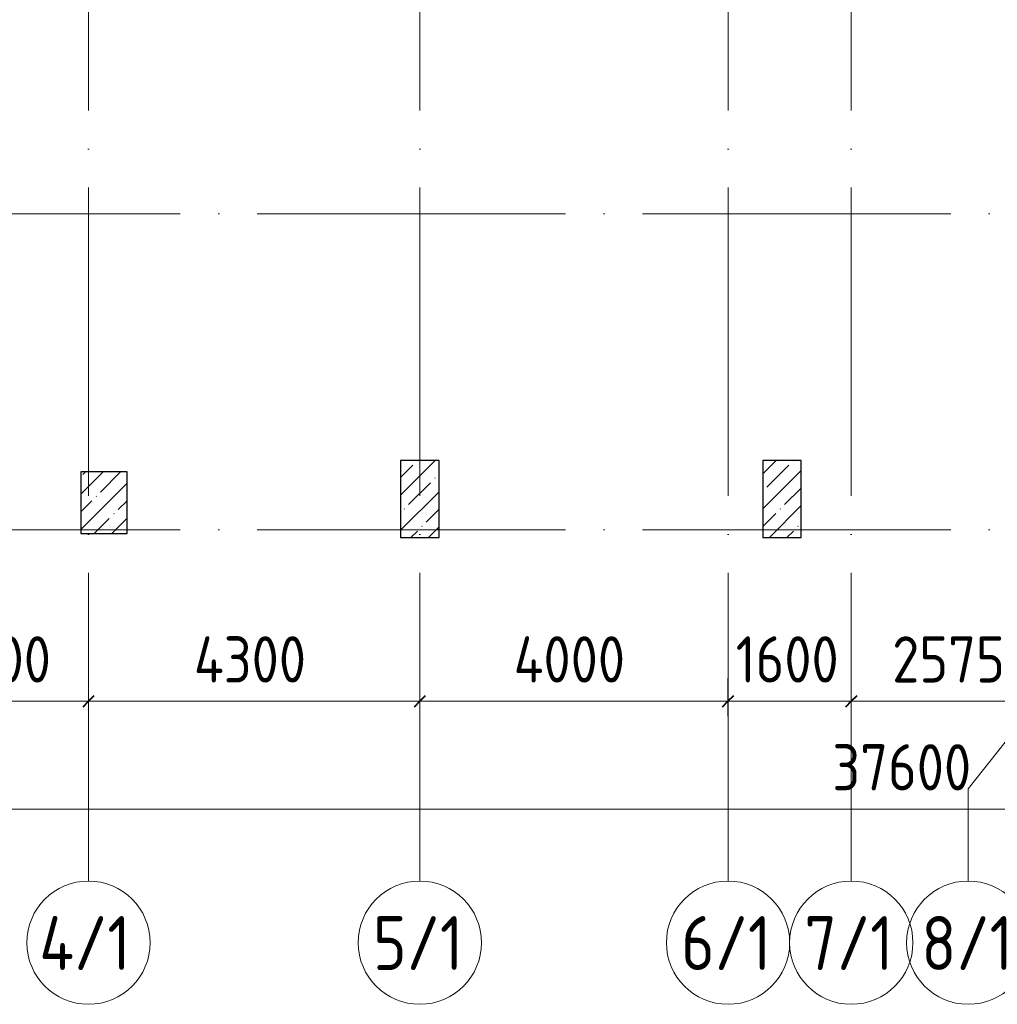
# Model space of a CAD drawing. Header units: millimetres. Extents: x -30540 to 175469, y -11730 to 122288.
# Tile 2 of 119: x -14358 to -1670, y 21989 to 34770. Entities that reach past the tile are written whole.
import ezdxf

# ---------------------------------------------------------------- set-up
doc = ezdxf.new("R2010")
doc.units = ezdxf.units.MM
doc.linetypes.add('ADSK_Линия сетки', pattern=[5000, 4000, -500, 0, -500])
for name, color, linetype, lineweight in [('A-____-____-DIMS', 7, 'Continuous', 9), ('A-____-____-DIMS-200', 7, 'Continuous', 9), ('S-COLS-____-MCUT', 7, 'Continuous', 40), ('S-COLS-____-OTLN', 7, 'Continuous', 18), ('S-GRID-____-IDEN', 7, 'Continuous', 9), ('S-GRID-____-OTLN', 7, 'Continuous', 9)]:
    doc.layers.add(name, color=color, linetype=linetype, lineweight=lineweight)
doc.styles.add('GOST Common_1', font='GOST_Common.ttf', dxfattribs={"width": 0.9, "height": 700})
doc.styles.add('GOST Common_2', font='GOST_Common.ttf', dxfattribs={"width": 0.9, "height": 600})
doc.dimstyles.new('ADSK_Основной_3_мм_2', dxfattribs={"dimscale": 304.8, "dimtxt": 603.428998, "dimasz": 0.492126, "dimexe": 0.984252, "dimexo": 0.984252, "dimgap": 0.19685, "dimtad": 1, "dimdec": 0, "dimdsep": 46, "dimtxsty": 'GOST Common_2', "dimblk1": 'OBLIQUE', "dimblk2": 'OBLIQUE', "dimsah": 1, "dimcen": 0.09, "dimdle": 0.984252, "dimazin": 2, "dimtfac": 1, "dimtdec": 4, "dimtix": 1, "dimtmove": 0, "dimatfit": 3, "dimfxl": 1, "dimtvp": 1, "dimtolj": 1, "dimtzin": 0, "dimarcsym": 2})

# ---------------------------------------------------------------- blocks, each defined once
blk = doc.blocks.new('КР_Колонна_ЖБ_Прямоугольная - 600x800h_B40-1052785-01 ЭО')
at = {"layer": 'S-COLS-____-OTLN', "lineweight": 5, "true_color": 0xcccccc}
h = blk.add_hatch(dxfattribs=at)
h.set_pattern_fill('FP_6', color=254, style=0, pattern_type=2)
h.set_pattern_definition([(225, (-13264.7, 28500), (228.0985, -228.0985), []), (225, (-13492.8, 28500), (228.0985, -228.0985), [403.225, -80.645, 6.706, -73.939])])
h.paths.add_polyline_path([(300, 400), (-300, 400), (-300, -400), (300, -400)])
at = {"layer": 'S-COLS-____-MCUT', "color": 254, "lineweight": 30, "true_color": 0xcccccc}
for p, q in [((300, 400), (-300, 400)), ((-300, 400), (-300, -400)), ((300, -400), (300, 400)), ((-300, -400), (300, -400))]:
    blk.add_line(p, q, dxfattribs=at)
blk = doc.blocks.new('КР_Колонна_ЖБ_Прямоугольная - 500x1000h_B40-V10-01 ЭО')
at = {"layer": 'S-COLS-____-OTLN', "lineweight": 5, "true_color": 0xcccccc}
h = blk.add_hatch(dxfattribs=at)
h.set_pattern_fill('FP_20', color=254, style=0, pattern_type=2)
h.set_pattern_definition([(225, (-4464.7, 28550), (228.0985, -228.0985), []), (225, (-4692.8, 28550), (228.0985, -228.0985), [403.225, -80.645, 6.706, -73.939])])
h.paths.add_polyline_path([(250, 500), (-250, 500), (-250, -500), (250, -500)])
at = {"layer": 'S-COLS-____-MCUT', "color": 254, "lineweight": 30, "true_color": 0xcccccc}
for p, q in [((250, 500), (-250, 500)), ((-250, 500), (-250, -500)), ((250, -500), (250, 500)), ((-250, -500), (250, -500))]:
    blk.add_line(p, q, dxfattribs=at)
blk = doc.blocks.new('КР_Колонна_ЖБ_Прямоугольная - 500x1000h_B40-V11-01 ЭО')
at = {"layer": 'S-COLS-____-OTLN', "lineweight": 5, "true_color": 0xcccccc}
h = blk.add_hatch(dxfattribs=at)
h.set_pattern_fill('FP_21', color=254, style=0, pattern_type=2)
h.set_pattern_definition([(225, (-9164.7, 28550), (228.0985, -228.0985), []), (225, (-9392.8, 28550), (228.0985, -228.0985), [403.225, -80.645, 6.706, -73.939])])
h.paths.add_polyline_path([(250, 500), (-250, 500), (-250, -500), (250, -500)])
at = {"layer": 'S-COLS-____-MCUT', "color": 254, "lineweight": 30, "true_color": 0xcccccc}
for p, q in [((250, 500), (-250, 500)), ((-250, 500), (-250, -500)), ((250, -500), (250, 500)), ((-250, -500), (250, -500))]:
    blk.add_line(p, q, dxfattribs=at)
blk = doc.blocks.new('Наметкина 10_РД_АР_К1_отсоединено_rvt-1-01 ЭО')
at = {"layer": 'S-COLS-____-OTLN', "color": 254, "lineweight": 13, "true_color": 0xcccccc, "rotation": 180}
for name, p in [('КР_Колонна_ЖБ_Прямоугольная - 500x1000h_B40-V11-01 ЭО', (-9165, 28550)), ('КР_Колонна_ЖБ_Прямоугольная - 500x1000h_B40-V10-01 ЭО', (-4465, 28550)), ('КР_Колонна_ЖБ_Прямоугольная - 600x800h_B40-1052785-01 ЭО', (-13265, 28500))]:
    blk.add_blockref(name, p, dxfattribs=at)
blk = doc.blocks.new('Ось сетки - Круг_Ø8 мм-6577-01 ЭО')
at = {"layer": 'S-GRID-____-IDEN', "color": 253, "true_color": 0xaaaaaa}
for start, end in [(360, 180), (180, 360)]:
    blk.add_arc((0, 0), 4, start, end, dxfattribs=at)
blk = doc.blocks.new('DIMBLOCK20-01 ЭО')
at = {"layer": 'A-____-____-DIMS-200', "color": 8, "true_color": 0x808080}
for p, q in [((-21665, 24328), (-21665, 24822)), ((15935, 24328), (15935, 24822)), ((-21965, 24522), (16235, 24522)), ((-21665, 24522), (-21665, 24328)), ((15935, 24522), (15935, 24328))]:
    blk.add_line(p, q, dxfattribs=at)
at = {"layer": 'A-____-____-DIMS-200', "color": 8, "lineweight": 40, "true_color": 0x808080}
for p, q in [((-21665, 24522), (-21590, 24597)), ((15935, 24522), (16010, 24597)), ((-21665, 24522), (-21740, 24447)), ((15935, 24522), (15860, 24447))]:
    blk.add_line(p, q, dxfattribs=at)
at = {"layer": 'A-____-____-DIMS-200', "color": 0, "insert": (-3811, 25366), "char_height": 600, "width": 2270.53, "attachment_point": 1, "line_spacing_factor": 1.022761, "style": 'GOST Common_2'}
blk.add_mtext('37600', dxfattribs=at)
blk = doc.blocks.new('_Oblique')
at = {"color": 0, "linetype": 'ByBlock', "lineweight": -2}
blk.add_line((-0.5, -0.5), (0.5, 0.5), dxfattribs=at)
blk = doc.blocks.new('DIMBLOCK23-01 ЭО')
at = {"layer": 'A-____-____-DIMS-200', "color": 8, "true_color": 0x808080}
for p, q in [((-15765, 25728), (-15765, 26222)), ((-13465, 25728), (-13465, 26222)), ((-15765, 25922), (-13465, 25922)), ((-15765, 25922), (-15765, 25728)), ((-13465, 25922), (-13465, 25728))]:
    blk.add_line(p, q, dxfattribs=at)
at = {"layer": 'A-____-____-DIMS-200', "color": 8, "lineweight": 40, "true_color": 0x808080}
for p, q in [((-15765, 25922), (-15690, 25997)), ((-13465, 25922), (-13390, 25997)), ((-15765, 25922), (-15840, 25847)), ((-13465, 25922), (-13540, 25847))]:
    blk.add_line(p, q, dxfattribs=at)
at = {"layer": 'A-____-____-DIMS-200', "color": 0, "insert": (-15372, 26766), "char_height": 600, "width": 1816.42, "attachment_point": 1, "line_spacing_factor": 1.022761, "style": 'GOST Common_2'}
blk.add_mtext('2300', dxfattribs=at)
blk = doc.blocks.new('DIMBLOCK24-01 ЭО')
at = {"layer": 'A-____-____-DIMS-200', "color": 8, "true_color": 0x808080}
for p, q in [((-13465, 25728), (-13465, 26222)), ((-9165, 25728), (-9165, 26222)), ((-13465, 25922), (-9165, 25922)), ((-13465, 25922), (-13465, 25728)), ((-9165, 25922), (-9165, 25728))]:
    blk.add_line(p, q, dxfattribs=at)
at = {"layer": 'A-____-____-DIMS-200', "color": 8, "lineweight": 40, "true_color": 0x808080}
for p, q in [((-13465, 25922), (-13390, 25997)), ((-9165, 25922), (-9090, 25997)), ((-13465, 25922), (-13540, 25847)), ((-9165, 25922), (-9240, 25847))]:
    blk.add_line(p, q, dxfattribs=at)
at = {"layer": 'A-____-____-DIMS-200', "color": 0, "insert": (-12097, 26766), "char_height": 600, "width": 1877.79, "attachment_point": 1, "line_spacing_factor": 1.022761, "style": 'GOST Common_2'}
blk.add_mtext('4300', dxfattribs=at)
blk = doc.blocks.new('DIMBLOCK25-01 ЭО')
at = {"layer": 'A-____-____-DIMS-200', "color": 8, "true_color": 0x808080}
for p, q in [((-9165, 25728), (-9165, 26222)), ((-5165, 25728), (-5165, 26222)), ((-9165, 25922), (-5165, 25922)), ((-9165, 25922), (-9165, 25728)), ((-5165, 25922), (-5165, 25728))]:
    blk.add_line(p, q, dxfattribs=at)
at = {"layer": 'A-____-____-DIMS-200', "color": 8, "lineweight": 40, "true_color": 0x808080}
for p, q in [((-9165, 25922), (-9090, 25997)), ((-5165, 25922), (-5090, 25997)), ((-9165, 25922), (-9240, 25847)), ((-5165, 25922), (-5240, 25847))]:
    blk.add_line(p, q, dxfattribs=at)
at = {"layer": 'A-____-____-DIMS-200', "color": 0, "insert": (-7947, 26766), "char_height": 600, "width": 1877.79, "attachment_point": 1, "line_spacing_factor": 1.022761, "style": 'GOST Common_2'}
blk.add_mtext('4000', dxfattribs=at)
blk = doc.blocks.new('DIMBLOCK26-01 ЭО')
at = {"layer": 'A-____-____-DIMS-200', "color": 8, "true_color": 0x808080}
for p, q in [((-5165, 25728), (-5165, 26222)), ((-3565, 25728), (-3565, 26222)), ((-5165, 25922), (-3565, 25922)), ((-5165, 25922), (-5165, 25728)), ((-3565, 25922), (-3565, 25728))]:
    blk.add_line(p, q, dxfattribs=at)
at = {"layer": 'A-____-____-DIMS-200', "color": 8, "lineweight": 40, "true_color": 0x808080}
for p, q in [((-5165, 25922), (-5090, 25997)), ((-3565, 25922), (-3490, 25997)), ((-5165, 25922), (-5240, 25847)), ((-3565, 25922), (-3640, 25847))]:
    blk.add_line(p, q, dxfattribs=at)
at = {"layer": 'A-____-____-DIMS-200', "color": 0, "insert": (-5065, 26766), "char_height": 600, "width": 1681.42, "attachment_point": 1, "line_spacing_factor": 1.022761, "style": 'GOST Common_2'}
blk.add_mtext('1600', dxfattribs=at)
blk = doc.blocks.new('DIMBLOCK27-01 ЭО')
at = {"layer": 'A-____-____-DIMS-200', "color": 8, "true_color": 0x808080}
for p, q in [((-3565, 25728), (-3565, 26222)), ((-990, 25829), (-990, 26222)), ((-3565, 25922), (-990, 25922)), ((-3565, 25922), (-3565, 25728)), ((-990, 25922), (-990, 25829))]:
    blk.add_line(p, q, dxfattribs=at)
at = {"layer": 'A-____-____-DIMS-200', "color": 8, "lineweight": 40, "true_color": 0x808080}
for p, q in [((-3565, 25922), (-3490, 25997)), ((-990, 25922), (-915, 25997)), ((-3565, 25922), (-3640, 25847)), ((-990, 25922), (-1065, 25847))]:
    blk.add_line(p, q, dxfattribs=at)
at = {"layer": 'A-____-____-DIMS-200', "color": 0, "insert": (-3034, 26766), "char_height": 600, "width": 1816.42, "attachment_point": 1, "line_spacing_factor": 1.022761, "style": 'GOST Common_2'}
blk.add_mtext('2575', dxfattribs=at)

msp = doc.modelspace()

# ---------------------------------------------------------------- linework, layer by layer
at = {"layer": 'S-GRID-____-OTLN', "color": 253, "linetype": 'ADSK_Линия сетки', "true_color": 0xaaaaaa}
for p, q in [((-13464.7, 23589.3), (-13464.7, 98105.9)), ((-5164.7, 23589.3), (-5164.7, 98105.9)), ((-9164.7, 23589.3), (-9164.7, 45894.3)), ((-3564.7, 23589.3), (-3564.7, 45894.3)), ((17726.8, 32250), (-28904.3, 32250)), ((17726.8, 28150), (-28904.3, 28150))]:
    msp.add_line(p, q, dxfattribs=at)
at = {"layer": 'S-GRID-____-OTLN', "color": 253, "true_color": 0xaaaaaa}
for p, q in [((-989.7, 26129.3), (-2047, 24786.2)), ((-2047, 24786.2), (-2047, 23589.3))]:
    msp.add_line(p, q, dxfattribs=at)

# ---------------------------------------------------------------- block references
at = {"lineweight": 5}
msp.add_blockref('Наметкина 10_РД_АР_К1_отсоединено_rvt-1-01 ЭО', (0, 0), dxfattribs=at)
at = {"layer": 'S-GRID-____-IDEN', "color": 253, "true_color": 0xaaaaaa, "xscale": 199.9999999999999, "yscale": 199.9999999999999, "zscale": 199.9999999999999}
for p in [(-13464.7, 22789.3), (-9164.7, 22789.3), (-5164.7, 22789.3), (-3564.7, 22789.3), (-2047, 22789.3)]:
    msp.add_blockref('Ось сетки - Круг_Ø8 мм-6577-01 ЭО', p, dxfattribs=at)

# ---------------------------------------------------------------- texts
at = {"layer": 'S-GRID-____-IDEN', "color": 253, "true_color": 0xaaaaaa, "char_height": 700, "attachment_point": 1, "style": 'GOST Common_1'}
for s, insert, width in [('4/1', (-14103.6, 23134.4), 1544.05), ('5/1', (-9773, 23134.4), 1471.898), ('6/1', (-5773, 23134.4), 1471.898), ('7/1', (-4173, 23134.4), 1471.898), ('8/1', (-2655.3, 23134.4), 1471.898)]:
    msp.add_mtext(s, dxfattribs=dict(at, insert=insert, width=width))

# ---------------------------------------------------------------- dimensions: what is measured, and where the dimension line sits
at = {"layer": 'A-____-____-DIMS', "color": 8, "true_color": 0x808080}
for base, p1, p2, override, picture, middle in [((-13464.7, 25922.1), (-15764.7, 26028.2), (-13464.7, 26028.2), {"dimpost": '<>', "dimfxl": 2300}, 'DIMBLOCK23-01 ЭО', (-14614.7, 26282.1)), ((-9164.7, 25922.1), (-13464.7, 26028.2), (-9164.7, 26028.2), {"dimpost": '<>', "dimfxl": 4300}, 'DIMBLOCK24-01 ЭО', (-11314.7, 26282.1)), ((-5164.7, 25922.1), (-9164.7, 26028.2), (-5164.7, 26028.2), {"dimpost": '<>', "dimfxl": 4000}, 'DIMBLOCK25-01 ЭО', (-7164.7, 26282.1)), ((-3564.7, 25922.1), (-5164.7, 26028.2), (-3564.7, 26028.2), {"dimpost": '<>', "dimfxl": 1600}, 'DIMBLOCK26-01 ЭО', (-4364.7, 26282.1)), ((-989.7, 25922.1), (-3564.7, 26028.2), (-989.7, 26129.3), {"dimpost": '<>', "dimfxl": 2576.984277}, 'DIMBLOCK27-01 ЭО', (-2277.2, 26282.1)), ((15935.3, 24522.1), (-21664.7, 24628.2), (15935.3, 24628.2), {"dimpost": '<>', "dimfxl": 37600}, 'DIMBLOCK20-01 ЭО', (-2864.7, 24882.1))]:
    dim = msp.add_linear_dim(base=base, p1=p1, p2=p2, dimstyle='ADSK_Основной_3_мм_2', override=override, dxfattribs=at)
    dim.commit()
    dim.dimension.update_dxf_attribs({"geometry": picture, "text_midpoint": middle})

doc.saveas('drawing.dxf')
